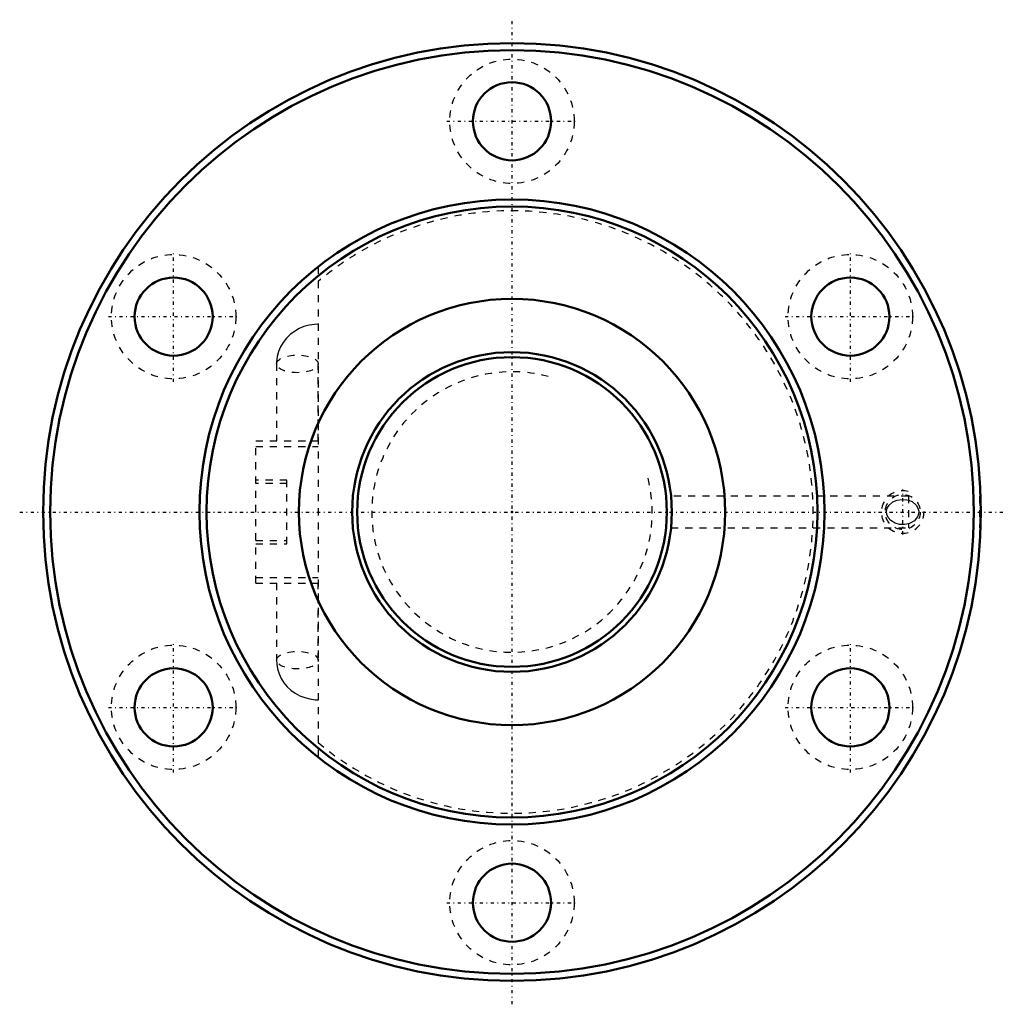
# Model space of a CAD drawing. Header units: millimetres. Extents: x -69 to 69, y -69 to 69.
import ezdxf

# ---------------------------------------------------------------- set-up
doc = ezdxf.new("R2010")
doc.units = ezdxf.units.MM
doc.linetypes.add('Center', pattern=[1.5, 0.45, -0.5, 0.05, -0.5])
doc.linetypes.add('Dashed', pattern=[2, 1, -1])
for name, color, linetype, lineweight in [('2d ConnectionPoints', 7, 'Continuous', 50), ('AM_0', 7, 'Continuous', 50), ('AM_5', 3, 'Continuous', 25), ('AM_7', 7, 'Center', 25), ('AM_9', 6, 'Dashed', 25)]:
    doc.layers.add(name, color=color, linetype=linetype, lineweight=lineweight)

# ---------------------------------------------------------------- blocks, each defined once
blk = doc.blocks.new('1_BNF_4510_5RR_Nut_0_in_BNF4510V_5RRG1_131LC0_000_rev_2')
at = {"layer": 'AM_0'}
for centre, radius in [((0, 0), 66), ((0, 0), 65), ((0, 55), 5.5), ((0, 0), 44), ((0, 0), 43), ((-47.63, 27.5), 5.5), ((47.63, 27.5), 5.5), ((0, 0), 30), ((-47.63, -27.5), 5.5), ((47.63, -27.5), 5.5), ((0, -55), 5.5)]:
    blk.add_circle(centre, radius, dxfattribs=at)
at = {"layer": 'AM_5', "linetype": 'Dashed'}
blk.add_arc((55, 0), 3, 75, 15, dxfattribs=at)
at = {"layer": 'AM_7'}
for p, q in [((0, -69.3), (0, 69.3)), ((-9.19, 55), (9.19, 55)), ((-47.63, 18.31), (-47.63, 36.69)), ((47.63, 18.31), (47.63, 36.69)), ((-56.82, 27.5), (-38.44, 27.5)), ((38.44, 27.5), (56.82, 27.5)), ((55, -3.15), (55, 3.15)), ((-69.3, 0), (69.3, 0)), ((-47.63, -36.69), (-47.63, -18.31)), ((47.63, -36.69), (47.63, -18.31)), ((-56.82, -27.5), (-38.44, -27.5)), ((38.44, -27.5), (56.82, -27.5)), ((-9.19, -55), (9.19, -55))]:
    blk.add_line(p, q, dxfattribs=at)
at = {"layer": 'AM_9'}
for p, q in [((-27.28, 34.52), (-27.28, -34.52)), ((-33.15, 20.85), (-33.15, 10)), ((-27.28, 10), (-27.28, 20.85)), ((-36.08, 10), (-27.28, 10)), ((-36.08, -10), (-36.08, 10)), ((-36.08, 9.2), (-27.28, 9.2)), ((-31.68, 4.5), (-36.08, 4.5)), ((-31.68, -4.5), (-31.68, 4.5)), ((-31.68, 4), (-36.08, 4)), ((55.8, 2.25), (22.39, 2.25)), ((55.8, 2.25), (55.8, -2.25)), ((66, 2.25), (65.8, 2.25)), ((65.8, 2.25), (65.8, -2.25)), ((22.39, -2.25), (55.8, -2.25)), ((65.8, -2.25), (66, -2.25)), ((-36.08, -4), (-31.68, -4)), ((-36.08, -4.5), (-31.68, -4.5)), ((-36.08, -9.2), (-27.28, -9.2)), ((-36.08, -10), (-27.28, -10)), ((-33.15, -10), (-33.15, -20.85)), ((-27.28, -20.85), (-27.28, -10))]:
    blk.add_line(p, q, dxfattribs=at)
for points in [[(-27.28, 26.44), (-27.81, 26.41), (-28.56, 26.3), (-29.28, 26.1), (-29.98, 25.81), (-30.63, 25.43), (-31.23, 24.98), (-31.76, 24.46), (-32.21, 23.87), (-32.58, 23.24), (-32.86, 22.57), (-33.05, 21.87), (-33.14, 21.16), (-33.15, 20.85)], [(55.8, -1.67), (55.26, -1.77), (54.54, -1.74), (53.94, -1.58), (53.33, -1.21), (52.96, -0.78), (52.78, -0.35), (52.74, 0.12), (52.83, 0.52), (53.09, 0.96), (53.59, 1.41), (54.24, 1.68), (54.9, 1.78), (55.58, 1.72), (55.8, 1.67)], [(55.8, 1.67), (56.31, 1.46), (56.9, 0.98), (57.15, 0.56), (57.26, 0.14), (57.23, -0.3), (57.1, -0.68), (56.77, -1.12), (56.64, -1.24), (55.95, -1.62), (55.8, -1.67)], [(-33.15, -20.85), (-33.12, -21.4), (-33, -22.1), (-32.78, -22.78), (-32.48, -23.43), (-32.1, -24.03), (-31.64, -24.59), (-31.11, -25.08), (-30.52, -25.51), (-29.87, -25.86), (-29.18, -26.13), (-28.46, -26.32), (-27.71, -26.42), (-27.28, -26.44)]]:
    blk.add_lwpolyline(points, dxfattribs=at)
for centre, radius in [((0, 55), 8.75), ((-47.63, 27.5), 8.75), ((47.63, 27.5), 8.75), ((55, 0), 2.46), ((-47.63, -27.5), 8.75), ((47.63, -27.5), 8.75), ((0, -55), 8.75)]:
    blk.add_circle(centre, radius, dxfattribs=at)
blk.add_arc((0, 0), 42.4, 229.9545, 130.0455, dxfattribs=at)
for centre in [(-30.21, 20.85), (-30.21, -20.85)]:
    blk.add_ellipse(centre, major_axis=(-2.93, 0), ratio=0.422618, dxfattribs=at)
blk = doc.blocks.new('2_BNF_4510_5RR000_Shaft_0_in_BNF4510V_5RRG1_131LC0_000_rev_2')
at = {"layer": 'AM_0'}
for radius in [22.5, 21.8]:
    blk.add_circle((0, 0), radius, dxfattribs=at)
at = {"layer": 'AM_5', "linetype": 'Dashed'}
blk.add_arc((0, 0), 19.74, 75, 15, dxfattribs=at)

msp = doc.modelspace()

# ---------------------------------------------------------------- linework, layer by layer
at = {"layer": '2d ConnectionPoints'}
msp.add_point((0, 0), dxfattribs=at)
msp.add_point((0, 0), dxfattribs=at)

# ---------------------------------------------------------------- block references
for name in ['1_BNF_4510_5RR_Nut_0_in_BNF4510V_5RRG1_131LC0_000_rev_2', '2_BNF_4510_5RR000_Shaft_0_in_BNF4510V_5RRG1_131LC0_000_rev_2']:
    msp.add_blockref(name, (0, 0))

doc.saveas('drawing.dxf')
